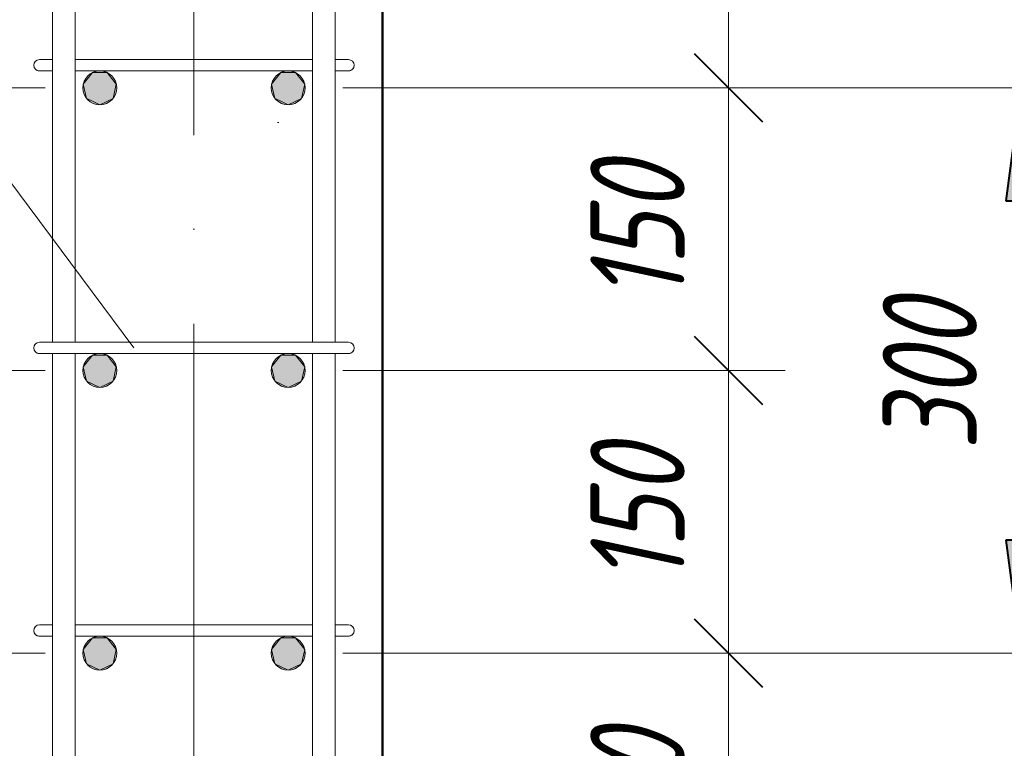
# Model space of a CAD drawing. Header units: millimetres. Extents: x 55419 to 67997, y -118926 to 7424.
# Tile 10 of 38: x 56607 to 57130, y 100 to 487. Entities that reach past the tile are written whole.
import ezdxf

# ---------------------------------------------------------------- set-up
doc = ezdxf.new("R2010")
doc.units = ezdxf.units.MM
for name, pattern in [('ADSK_Линия разреза', [400, 0, -200, 0, -200]), ('ADSK_Линия сетки', [500, 400, -50, 0, -50]), ('ADSK_Пунктирная_п5', [100, 0, -100])]:
    doc.linetypes.add(name, pattern=pattern)
for name, color, linetype, lineweight in [('A-____-____-DIMS', 211, 'Continuous', 9), ('A-____-____-DIMS-20', 211, 'Continuous', 9), ('G-____-____-SYMB', 111, 'ADSK_Пунктирная_п5', 20), ('S-COLS-____-MCUT', 52, 'Continuous', 50), ('S-GRID-____-OTLN', 1, 'Continuous', 9), ('S-RBAR-____-IDEN', 171, 'Continuous', 20), ('S-RBAR-____-MCUT', 171, 'Continuous', 20), ('S-RBAR-____-OTLN', 171, 'Continuous', 100)]:
    doc.layers.add(name, color=color, linetype=linetype, lineweight=lineweight)
doc.styles.add('GOST Common_I_2', font='GOST_Common Italic.ttf', dxfattribs={"width": 0.8, "height": 50})
doc.dimstyles.new('ADSK_Для_арматуры_Основной_2_5_мм_шаг_кол-во_Стрелки_точный', dxfattribs={"dimscale": 304.8, "dimtxt": 0.164979, "dimasz": 0.19685, "dimexe": 0.098425, "dimexo": 0.000322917, "dimgap": 0.026247, "dimtad": 1, "dimdec": 0, "dimlfac": 304.8, "dimdsep": 46, "dimtxsty": 'GOST Common_I_2', "dimsah": 1, "dimcen": 0.09, "dimdle": 0.098425, "dimazin": 0, "dimtfac": 1, "dimtdec": 4, "dimtix": 1, "dimtmove": 0, "dimatfit": 3, "dimfxl": 1, "dimtvp": 1, "dimtfill": 1, "dimtolj": 1, "dimtzin": 0, "dimarcsym": 2})
doc.dimstyles.new('ADSK_Округление_5мм__Узкий__1', dxfattribs={"dimscale": 304.8, "dimtxt": 0.164979, "dimasz": 0.11811, "dimexe": 0.098425, "dimexo": 0.000215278, "dimgap": 0.026247, "dimtad": 1, "dimdec": 0, "dimlfac": 304.8, "dimrnd": 5, "dimdsep": 46, "dimtxsty": 'GOST Common_I_2', "dimblk1": 'OBLIQUE', "dimblk2": 'OBLIQUE', "dimsah": 1, "dimcen": 0.09, "dimdle": 0.098425, "dimazin": 0, "dimtfac": 1, "dimtdec": 4, "dimtix": 1, "dimtmove": 0, "dimatfit": 3, "dimfxl": 1, "dimtvp": 1, "dimtfill": 1, "dimtolj": 1, "dimtzin": 0, "dimlwd": 20, "dimlwe": 20, "dimarcsym": 2})

# ---------------------------------------------------------------- blocks, each defined once
blk = doc.blocks.new('DIMBLOCK4-КЖ1_ПЭ_ВЭ1_Армирование_Пилоны_Пм-1_6')
at = {"layer": 'A-____-____-DIMS-20', "lineweight": 40}
for p, q in [((56983.73, 151), (56965.73, 169)), ((56983.73, 151), (57001.73, 133)), ((56983.73, -1), (56965.73, 17)), ((56983.73, -1), (57001.73, -19))]:
    blk.add_line(p, q, dxfattribs=at)
at = {"layer": 'A-____-____-DIMS-20', "lineweight": 20}
for p, q in [((56983.73, 151), (56779, 151)), ((56983.73, -1), (56983.73, 151)), ((56983.73, 151), (57013.73, 151)), ((56983.73, -1), (56780, -1)), ((56983.73, -1), (57013.73, -1))]:
    blk.add_line(p, q, dxfattribs=at)
at = {"layer": 'A-____-____-DIMS-20', "color": 0, "lineweight": 20, "insert": (56910.39, 36.65), "char_height": 50, "width": 92.0485, "attachment_point": 1, "rotation": 90, "line_spacing_factor": 1.022761, "style": 'GOST Common_I_2', "bg_fill": 3, "box_fill_scale": 1.25, "bg_fill_color": 256, "bg_fill_true_color": 13158600, "bg_fill_transparency": 0}
blk.add_mtext('150', dxfattribs=at)
blk = doc.blocks.new('_Oblique')
at = {"color": 0, "linetype": 'ByBlock', "lineweight": -2}
blk.add_line((-0.5, -0.5), (0.5, 0.5), dxfattribs=at)
blk = doc.blocks.new('DIMBLOCK5-КЖ1_ПЭ_ВЭ1_Армирование_Пилоны_Пм-1_6')
at = {"layer": 'A-____-____-DIMS-20', "lineweight": 40}
for p, q in [((56983.73, 301), (56965.73, 319)), ((56983.73, 301), (57001.73, 283)), ((56983.73, 151), (56965.73, 169)), ((56983.73, 151), (57001.73, 133))]:
    blk.add_line(p, q, dxfattribs=at)
at = {"layer": 'A-____-____-DIMS-20', "lineweight": 20}
for p, q in [((56983.73, 301), (56779, 301)), ((56983.73, 151), (56983.73, 301)), ((56983.73, 301), (57013.73, 301)), ((56983.73, 151), (56779, 151)), ((56983.73, 151), (57013.73, 151))]:
    blk.add_line(p, q, dxfattribs=at)
at = {"layer": 'A-____-____-DIMS-20', "color": 0, "lineweight": 20, "insert": (56910.39, 187.65), "char_height": 50, "width": 92.0485, "attachment_point": 1, "rotation": 90, "line_spacing_factor": 1.022761, "style": 'GOST Common_I_2', "bg_fill": 3, "box_fill_scale": 1.25, "bg_fill_color": 256, "bg_fill_true_color": 13158600, "bg_fill_transparency": 0}
blk.add_mtext('150', dxfattribs=at)
blk = doc.blocks.new('DIMBLOCK6-КЖ1_ПЭ_ВЭ1_Армирование_Пилоны_Пм-1_6')
at = {"layer": 'A-____-____-DIMS-20', "lineweight": 40}
for p, q in [((56983.73, 451), (56965.73, 469)), ((56983.73, 451), (57001.73, 433)), ((56983.73, 301), (56965.73, 319)), ((56983.73, 301), (57001.73, 283))]:
    blk.add_line(p, q, dxfattribs=at)
at = {"layer": 'A-____-____-DIMS-20', "lineweight": 20}
for p, q in [((56983.73, 451), (56779, 451)), ((56983.73, 301), (56983.73, 451)), ((56983.73, 451), (57013.73, 451)), ((56983.73, 301), (56779, 301)), ((56983.73, 301), (57013.73, 301))]:
    blk.add_line(p, q, dxfattribs=at)
at = {"layer": 'A-____-____-DIMS-20', "color": 0, "lineweight": 20, "insert": (56910.39, 337.65), "char_height": 50, "width": 92.0485, "attachment_point": 1, "rotation": 90, "line_spacing_factor": 1.022761, "style": 'GOST Common_I_2', "bg_fill": 3, "box_fill_scale": 1.25, "bg_fill_color": 256, "bg_fill_true_color": 13158600, "bg_fill_transparency": 0}
blk.add_mtext('150', dxfattribs=at)
blk = doc.blocks.new('DIMBLOCK7-КЖ1_ПЭ_ВЭ1_Армирование_Пилоны_Пм-1_6')
at = {"layer": 'A-____-____-DIMS-20', "lineweight": 40}
for p, q in [((56983.73, 601), (56965.73, 619)), ((56983.73, 601), (57001.73, 583)), ((56983.73, 451), (56965.73, 469)), ((56983.73, 451), (57001.73, 433))]:
    blk.add_line(p, q, dxfattribs=at)
at = {"layer": 'A-____-____-DIMS-20', "lineweight": 20}
for p, q in [((56983.73, 601), (56779, 601)), ((56983.73, 451), (56983.73, 601)), ((56983.73, 601), (57013.73, 601)), ((56983.73, 451), (56779, 451)), ((56983.73, 451), (57013.73, 451))]:
    blk.add_line(p, q, dxfattribs=at)
at = {"layer": 'A-____-____-DIMS-20', "color": 0, "lineweight": 20, "insert": (56910.39, 487.65), "char_height": 50, "width": 92.0485, "attachment_point": 1, "rotation": 90, "line_spacing_factor": 1.022761, "style": 'GOST Common_I_2', "bg_fill": 3, "box_fill_scale": 1.25, "bg_fill_color": 256, "bg_fill_true_color": 13158600, "bg_fill_transparency": 0}
blk.add_mtext('150', dxfattribs=at)
blk = doc.blocks.new('DIMBLOCK15-КЖ1_ПЭ_ВЭ1_Армирование_Пилоны_Пм-1_6')
at = {"layer": 'A-____-____-DIMS-20', "lineweight": 40}
for p, q in [((56450.82, 151), (56432.82, 169)), ((56450.82, 151), (56468.82, 133)), ((56450.82, -1), (56432.82, 17)), ((56450.82, -1), (56468.82, -19))]:
    blk.add_line(p, q, dxfattribs=at)
at = {"layer": 'A-____-____-DIMS-20', "lineweight": 20}
for p, q in [((56450.82, 151), (56420.82, 151)), ((56450.82, -1), (56450.82, 151)), ((56450.82, 151), (56621, 151)), ((56450.82, -1), (56420.82, -1)), ((56450.82, -1), (56620, -1))]:
    blk.add_line(p, q, dxfattribs=at)
at = {"layer": 'A-____-____-DIMS-20', "color": 0, "lineweight": 20, "insert": (56377.48, 36.65), "char_height": 50, "width": 92.0485, "attachment_point": 1, "rotation": 90, "line_spacing_factor": 1.022761, "style": 'GOST Common_I_2', "bg_fill": 3, "box_fill_scale": 1.25, "bg_fill_color": 256, "bg_fill_true_color": 13158600, "bg_fill_transparency": 0}
blk.add_mtext('150', dxfattribs=at)
blk = doc.blocks.new('DIMBLOCK16-КЖ1_ПЭ_ВЭ1_Армирование_Пилоны_Пм-1_6')
at = {"layer": 'A-____-____-DIMS-20', "lineweight": 40}
for p, q in [((56450.82, 301), (56432.82, 319)), ((56450.82, 301), (56468.82, 283)), ((56450.82, 151), (56432.82, 169)), ((56450.82, 151), (56468.82, 133))]:
    blk.add_line(p, q, dxfattribs=at)
at = {"layer": 'A-____-____-DIMS-20', "lineweight": 20}
for p, q in [((56450.82, 301), (56420.82, 301)), ((56450.82, 151), (56450.82, 301)), ((56450.82, 301), (56621, 301)), ((56450.82, 151), (56420.82, 151)), ((56450.82, 151), (56621, 151))]:
    blk.add_line(p, q, dxfattribs=at)
at = {"layer": 'A-____-____-DIMS-20', "color": 0, "lineweight": 20, "insert": (56377.48, 187.65), "char_height": 50, "width": 92.0485, "attachment_point": 1, "rotation": 90, "line_spacing_factor": 1.022761, "style": 'GOST Common_I_2', "bg_fill": 3, "box_fill_scale": 1.25, "bg_fill_color": 256, "bg_fill_true_color": 13158600, "bg_fill_transparency": 0}
blk.add_mtext('150', dxfattribs=at)
blk = doc.blocks.new('DIMBLOCK17-КЖ1_ПЭ_ВЭ1_Армирование_Пилоны_Пм-1_6')
at = {"layer": 'A-____-____-DIMS-20', "lineweight": 40}
for p, q in [((56450.82, 451), (56432.82, 469)), ((56450.82, 451), (56468.82, 433)), ((56450.82, 301), (56432.82, 319)), ((56450.82, 301), (56468.82, 283))]:
    blk.add_line(p, q, dxfattribs=at)
at = {"layer": 'A-____-____-DIMS-20', "lineweight": 20}
for p, q in [((56450.82, 451), (56420.82, 451)), ((56450.82, 301), (56450.82, 451)), ((56450.82, 451), (56621, 451)), ((56450.82, 301), (56420.82, 301)), ((56450.82, 301), (56621, 301))]:
    blk.add_line(p, q, dxfattribs=at)
at = {"layer": 'A-____-____-DIMS-20', "color": 0, "lineweight": 20, "insert": (56377.48, 337.65), "char_height": 50, "width": 92.0485, "attachment_point": 1, "rotation": 90, "line_spacing_factor": 1.022761, "style": 'GOST Common_I_2', "bg_fill": 3, "box_fill_scale": 1.25, "bg_fill_color": 256, "bg_fill_true_color": 13158600, "bg_fill_transparency": 0}
blk.add_mtext('150', dxfattribs=at)
blk = doc.blocks.new('DIMBLOCK18-КЖ1_ПЭ_ВЭ1_Армирование_Пилоны_Пм-1_6')
at = {"layer": 'A-____-____-DIMS-20', "lineweight": 40}
for p, q in [((56450.82, 601), (56432.82, 619)), ((56450.82, 601), (56468.82, 583)), ((56450.82, 451), (56432.82, 469)), ((56450.82, 451), (56468.82, 433))]:
    blk.add_line(p, q, dxfattribs=at)
at = {"layer": 'A-____-____-DIMS-20', "lineweight": 20}
for p, q in [((56450.82, 601), (56420.82, 601)), ((56450.82, 451), (56450.82, 601)), ((56450.82, 601), (56621, 601)), ((56450.82, 451), (56420.82, 451)), ((56450.82, 451), (56621, 451))]:
    blk.add_line(p, q, dxfattribs=at)
at = {"layer": 'A-____-____-DIMS-20', "color": 0, "lineweight": 20, "insert": (56377.48, 487.65), "char_height": 50, "width": 92.0485, "attachment_point": 1, "rotation": 90, "line_spacing_factor": 1.022761, "style": 'GOST Common_I_2', "bg_fill": 3, "box_fill_scale": 1.25, "bg_fill_color": 256, "bg_fill_true_color": 13158600, "bg_fill_transparency": 0}
blk.add_mtext('150', dxfattribs=at)
blk = doc.blocks.new('DIMBLOCK29-КЖ1_ПЭ_ВЭ1_Армирование_Пилоны_Пм-1_6')
at = {"layer": 'A-____-____-DIMS-20', "lineweight": 20}
for p, q in [((57446.21, 1030), (57446.21, 0)), ((57446.21, 1000), (56820, 1000)), ((57446.21, 1000), (57476.21, 1000)), ((57446.21, 0), (57391.08, 0)), ((57446.21, 0), (57476.21, 0))]:
    blk.add_line(p, q, dxfattribs=at)
at = {"layer": 'A-____-____-DIMS-20', "lineweight": 40}
for p, q in [((57446.21, 1000), (57428.21, 1018)), ((57446.21, 1000), (57464.21, 982)), ((57446.21, 0), (57428.21, 18)), ((57446.21, 0), (57464.21, -18))]:
    blk.add_line(p, q, dxfattribs=at)
at = {"layer": 'A-____-____-DIMS-20', "color": 0, "lineweight": 20, "insert": (57372.87, 447.58), "char_height": 50, "width": 125.7996, "attachment_point": 1, "rotation": 90, "line_spacing_factor": 1.022761, "style": 'GOST Common_I_2', "bg_fill": 3, "box_fill_scale": 1.25, "bg_fill_color": 256, "bg_fill_true_color": 13158600, "bg_fill_transparency": 0}
blk.add_mtext('1000', dxfattribs=at)
blk = doc.blocks.new('DIMBLOCK31-КЖ1_ПЭ_ВЭ1_Армирование_Пилоны_Пм-1_6')
at = {"layer": 'A-____-____-DIMS-20', "lineweight": 40}
for points in [[(56224.13, 601), (56216.23, 541), (56232.03, 541)], [(56224.13, 301), (56232.03, 361), (56216.23, 361)]]:
    blk.add_hatch(color=256, dxfattribs=at).paths.add_polyline_path(points)
at = {"layer": 'A-____-____-DIMS-20'}
for p, q in [((56224.13, 631), (56224.13, 271)), ((56224.13, 601), (56194.13, 601)), ((56224.13, 601), (56620, 601)), ((56224.13, 301), (56194.13, 301)), ((56224.13, 301), (56620, 301))]:
    blk.add_line(p, q, dxfattribs=at)
at = {"layer": 'A-____-____-DIMS-20', "lineweight": 40}
for p, q in [((56224.13, 601), (56216.23, 541)), ((56232.03, 541), (56224.13, 601)), ((56216.23, 541), (56232.03, 541)), ((56232.03, 361), (56216.23, 361)), ((56216.23, 361), (56224.13, 301)), ((56224.13, 301), (56232.03, 361))]:
    blk.add_line(p, q, dxfattribs=at)
at = {"layer": 'A-____-____-DIMS-20', "color": 0, "insert": (56150.79, 408.81), "char_height": 50, "width": 101.2533, "attachment_point": 1, "rotation": 90, "line_spacing_factor": 1.022761, "style": 'GOST Common_I_2', "bg_fill": 3, "box_fill_scale": 1.25, "bg_fill_color": 256, "bg_fill_true_color": 13158600, "bg_fill_transparency": 0}
blk.add_mtext('300', dxfattribs=at)
blk = doc.blocks.new('DIMBLOCK32-КЖ1_ПЭ_ВЭ1_Армирование_Пилоны_Пм-1_6')
at = {"layer": 'A-____-____-DIMS-20', "lineweight": 40}
for points in [[(57138.87, 451), (57130.98, 391), (57146.77, 391)], [(57138.87, 151), (57146.77, 211), (57130.98, 211)]]:
    blk.add_hatch(color=256, dxfattribs=at).paths.add_polyline_path(points)
at = {"layer": 'A-____-____-DIMS-20'}
for p, q in [((57138.87, 481), (57138.87, 121)), ((57138.87, 451), (56780, 451)), ((57138.87, 451), (57168.87, 451)), ((57138.87, 151), (56780, 151)), ((57138.87, 151), (57168.87, 151))]:
    blk.add_line(p, q, dxfattribs=at)
at = {"layer": 'A-____-____-DIMS-20', "lineweight": 40}
for p, q in [((57138.87, 451), (57130.98, 391)), ((57146.77, 391), (57138.87, 451)), ((57130.98, 391), (57146.77, 391)), ((57146.77, 211), (57130.98, 211)), ((57130.98, 211), (57138.87, 151)), ((57138.87, 151), (57146.77, 211))]:
    blk.add_line(p, q, dxfattribs=at)
at = {"layer": 'A-____-____-DIMS-20', "color": 0, "insert": (57065.53, 258.81), "char_height": 50, "width": 101.2533, "attachment_point": 1, "rotation": 90, "line_spacing_factor": 1.022761, "style": 'GOST Common_I_2', "bg_fill": 3, "box_fill_scale": 1.25, "bg_fill_color": 256, "bg_fill_true_color": 13158600, "bg_fill_transparency": 0}
blk.add_mtext('300', dxfattribs=at)

msp = doc.modelspace()

# ---------------------------------------------------------------- hatches: boundary and pattern name
at = {"layer": 'S-RBAR-____-MCUT'}
h = msp.add_hatch(color=256, dxfattribs=at)
edge = h.paths.add_edge_path()
edge.add_arc((56649.9997, 450.9997), 9, 0, 360)
h = msp.add_hatch(color=256, dxfattribs=at)
edge = h.paths.add_edge_path()
edge.add_arc((56749.9997, 450.9997), 9, 0, 360)
for points in [[(56649.9997, 441.9997), (56657.0362, 445.3883), (56658.7741, 453.0023), (56653.9047, 459.1084), (56646.0948, 459.1084), (56641.2254, 453.0023), (56642.9632, 445.3883), (56645.3538, 444.237)], [(56749.9997, 441.9997), (56757.0362, 445.3883), (56758.7741, 453.0023), (56753.9047, 459.1084), (56746.0948, 459.1084), (56741.2254, 453.0023), (56742.9632, 445.3883), (56745.3538, 444.237)], [(56649.9997, 291.9997), (56657.0362, 295.3883), (56658.7741, 303.0023), (56653.9047, 309.1084), (56646.0948, 309.1084), (56641.2564, 302.8663), (56642.9632, 295.3883)], [(56749.9997, 291.9997), (56757.0362, 295.3883), (56758.7741, 303.0023), (56753.9047, 309.1084), (56746.0948, 309.1084), (56741.2254, 303.0023), (56742.9632, 295.3883)], [(56649.9997, 141.9997), (56657.0362, 145.3883), (56658.7741, 153.0023), (56653.9047, 159.1084), (56646.0948, 159.1084), (56641.2254, 153.0023), (56642.9632, 145.3883)], [(56749.9997, 141.9997), (56757.0362, 145.3883), (56758.7741, 153.0023), (56753.9047, 159.1084), (56746.0948, 159.1084), (56741.2254, 153.0023), (56742.9632, 145.3883)]]:
    msp.add_hatch(color=256, dxfattribs=at).paths.add_polyline_path(points)
h = msp.add_hatch(color=256, dxfattribs=at)
edge = h.paths.add_edge_path()
edge.add_arc((56649.9997, 300.9997), 9, 0, 360)
h = msp.add_hatch(color=256, dxfattribs=at)
edge = h.paths.add_edge_path()
edge.add_arc((56749.9997, 300.9997), 9, 0, 360)
h = msp.add_hatch(color=256, dxfattribs=at)
edge = h.paths.add_edge_path()
edge.add_arc((56649.9997, 150.9997), 9, 0, 360)
h = msp.add_hatch(color=256, dxfattribs=at)
edge = h.paths.add_edge_path()
edge.add_arc((56749.9997, 150.9997), 9, 0, 360)

# ---------------------------------------------------------------- linework, layer by layer
at = {"layer": 'G-____-____-SYMB', "linetype": 'ADSK_Линия разреза'}
msp.add_line((57745.236, 432.5864), (55608.4692, 432.5864), dxfattribs=at)
at = {"layer": 'S-COLS-____-MCUT'}
msp.add_line((56800, -250.0003), (56800, 999.9997), dxfattribs=at)
at = {"layer": 'S-GRID-____-OTLN', "linetype": 'ADSK_Линия сетки'}
msp.add_line((56700, 1826.1293), (56700, -1053.4596), dxfattribs=at)
at = {"layer": 'S-RBAR-____-MCUT'}
for p, q in [((56646.0948, 459.1084), (56641.2254, 453.0023)), ((56653.9047, 459.1084), (56646.0948, 459.1084)), ((56658.7741, 453.0023), (56653.9047, 459.1084)), ((56746.0948, 459.1084), (56741.2254, 453.0023)), ((56753.9047, 459.1084), (56746.0948, 459.1084)), ((56758.7741, 453.0023), (56753.9047, 459.1084)), ((56641.2254, 453.0023), (56642.9632, 445.3883)), ((56657.0362, 445.3883), (56658.7741, 453.0023)), ((56741.2254, 453.0023), (56742.9632, 445.3883)), ((56757.0362, 445.3883), (56758.7741, 453.0023)), ((56642.9632, 445.3883), (56645.3538, 444.237)), ((56645.3538, 444.237), (56649.9997, 441.9997)), ((56649.9997, 441.9997), (56657.0362, 445.3883)), ((56742.9632, 445.3883), (56745.3538, 444.237)), ((56745.3538, 444.237), (56749.9997, 441.9997)), ((56749.9997, 441.9997), (56757.0362, 445.3883)), ((56646.0948, 309.1084), (56641.2564, 302.8663)), ((56653.9047, 309.1084), (56646.0948, 309.1084)), ((56658.7741, 303.0023), (56653.9047, 309.1084)), ((56746.0948, 309.1084), (56741.2254, 303.0023)), ((56753.9047, 309.1084), (56746.0948, 309.1084)), ((56758.7741, 303.0023), (56753.9047, 309.1084)), ((56641.2564, 302.8663), (56642.9632, 295.3883)), ((56657.0362, 295.3883), (56658.7741, 303.0023)), ((56741.2254, 303.0023), (56742.9632, 295.3883)), ((56757.0362, 295.3883), (56758.7741, 303.0023)), ((56642.9632, 295.3883), (56649.9997, 291.9997)), ((56649.9997, 291.9997), (56657.0362, 295.3883)), ((56742.9632, 295.3883), (56749.9997, 291.9997)), ((56749.9997, 291.9997), (56757.0362, 295.3883)), ((56646.0948, 159.1084), (56641.2254, 153.0023)), ((56653.9047, 159.1084), (56646.0948, 159.1084)), ((56658.7741, 153.0023), (56653.9047, 159.1084)), ((56746.0948, 159.1084), (56741.2254, 153.0023)), ((56753.9047, 159.1084), (56746.0948, 159.1084)), ((56758.7741, 153.0023), (56753.9047, 159.1084)), ((56641.2254, 153.0023), (56642.9632, 145.3883)), ((56657.0362, 145.3883), (56658.7741, 153.0023)), ((56741.2254, 153.0023), (56742.9632, 145.3883)), ((56757.0362, 145.3883), (56758.7741, 153.0023)), ((56642.9632, 145.3883), (56649.9997, 141.9997)), ((56649.9997, 141.9997), (56657.0362, 145.3883)), ((56742.9632, 145.3883), (56749.9997, 141.9997)), ((56749.9997, 141.9997), (56757.0362, 145.3883))]:
    msp.add_line(p, q, dxfattribs=at)
for centre in [(56649.9997, 450.9997), (56749.9997, 450.9997), (56649.9997, 300.9997), (56749.9997, 300.9997), (56649.9997, 150.9997), (56749.9997, 150.9997)]:
    msp.add_circle(centre, 9, dxfattribs=at)
at = {"layer": 'S-RBAR-____-OTLN', "lineweight": 20}
for p, q in [((56624.981, 315.9997), (56624.981, 609.9997)), ((56636.981, 315.9997), (56636.981, 609.9997)), ((56762.981, 609.9997), (56762.981, 315.9997)), ((56774.981, 609.9997), (56774.981, 315.9997)), ((56624.6259, 465.9997), (56617.9925, 465.9997)), ((56636.981, 465.9997), (56762.981, 465.9997)), ((56781.9925, 465.9997), (56775.148, 465.9997)), ((56624.8151, 459.9997), (56617.9925, 459.9997)), ((56636.981, 459.9997), (56762.981, 459.9997)), ((56781.9925, 459.9997), (56775.3336, 459.9997)), ((56635.9997, 315.9997), (56617.9997, 315.9997)), ((56635.9997, 315.9997), (56763.9997, 315.9997)), ((56781.9997, 315.9997), (56763.9997, 315.9997)), ((56635.9997, 309.9997), (56617.9997, 309.9997)), ((56624.981, 15.9997), (56624.981, 309.9997)), ((56635.9997, 309.9997), (56763.9997, 309.9997)), ((56636.981, 15.9997), (56636.981, 309.9997)), ((56762.981, 309.9997), (56762.981, 15.9997)), ((56781.9997, 309.9997), (56763.9997, 309.9997)), ((56774.981, 309.9997), (56774.981, 15.9997)), ((56624.6259, 165.9997), (56617.9925, 165.9997)), ((56636.981, 165.9997), (56762.981, 165.9997)), ((56781.9925, 165.9997), (56775.148, 165.9997)), ((56624.8151, 159.9997), (56617.9925, 159.9997)), ((56636.981, 159.9997), (56762.981, 159.9997)), ((56781.9925, 159.9997), (56775.3336, 159.9997))]:
    msp.add_line(p, q, dxfattribs=at)
for centre, start, end in [((56617.9925, 462.9997), 90, 270), ((56617.9925, 462.9997), 90, 270), ((56617.9925, 462.9997), 120, 150), ((56617.9925, 462.9997), 120, 150), ((56617.9925, 462.9997), 120, 150), ((56617.9925, 462.9997), 120, 150), ((56617.9925, 462.9997), 120, 150), ((56617.9925, 462.9997), 120, 150), ((56617.9925, 462.9997), 120, 150), ((56617.9925, 462.9997), 120, 150), ((56617.9925, 462.9997), 120, 150), ((56617.9925, 462.9997), 120, 150), ((56617.9925, 462.9997), 120, 150), ((56617.9925, 462.9997), 120, 150), ((56617.9925, 462.9997), 120, 150), ((56617.9925, 462.9997), 120, 150), ((56617.9925, 462.9997), 120, 150), ((56617.9925, 462.9997), 120, 150), ((56617.9925, 462.9997), 120, 150), ((56617.9925, 462.9997), 120, 150), ((56781.9925, 462.9997), 270, 90), ((56781.9925, 462.9997), 270, 90), ((56781.9925, 462.9997), 30, 60), ((56781.9925, 462.9997), 30, 60), ((56781.9925, 462.9997), 30, 60), ((56781.9925, 462.9997), 30, 60), ((56781.9925, 462.9997), 30, 60), ((56781.9925, 462.9997), 30, 60), ((56781.9925, 462.9997), 30, 60), ((56781.9925, 462.9997), 30, 60), ((56781.9925, 462.9997), 30, 60), ((56781.9925, 462.9997), 30, 60), ((56781.9925, 462.9997), 30, 60), ((56781.9925, 462.9997), 30, 60), ((56781.9925, 462.9997), 30, 60), ((56781.9925, 462.9997), 30, 60), ((56781.9925, 462.9997), 30, 60), ((56781.9925, 462.9997), 30, 60), ((56781.9925, 462.9997), 30, 60), ((56781.9925, 462.9997), 30, 60), ((56617.9925, 462.9997), 210, 240), ((56617.9925, 462.9997), 210, 240), ((56617.9925, 462.9997), 210, 240), ((56617.9925, 462.9997), 210, 240), ((56617.9925, 462.9997), 210, 240), ((56617.9925, 462.9997), 210, 240), ((56617.9925, 462.9997), 210, 240), ((56617.9925, 462.9997), 210, 240), ((56617.9925, 462.9997), 210, 240), ((56617.9925, 462.9997), 210, 240), ((56617.9925, 462.9997), 210, 240), ((56617.9925, 462.9997), 210, 240), ((56617.9925, 462.9997), 210, 240), ((56617.9925, 462.9997), 210, 240), ((56617.9925, 462.9997), 210, 240), ((56617.9925, 462.9997), 210, 240), ((56617.9925, 462.9997), 210, 240), ((56617.9925, 462.9997), 210, 240), ((56617.9925, 462.9997), 255, 270), ((56617.9925, 462.9997), 255, 270), ((56617.9925, 462.9997), 255, 270), ((56617.9925, 462.9997), 255, 270), ((56617.9925, 462.9997), 255, 270), ((56617.9925, 462.9997), 255, 270), ((56617.9925, 462.9997), 255, 270), ((56617.9925, 462.9997), 255, 270), ((56617.9925, 462.9997), 255, 270), ((56617.9925, 462.9997), 255, 270), ((56617.9925, 462.9997), 255, 270), ((56617.9925, 462.9997), 255, 270), ((56617.9925, 462.9997), 255, 270), ((56617.9925, 462.9997), 255, 270), ((56617.9925, 462.9997), 255, 270), ((56617.9925, 462.9997), 255, 270), ((56617.9925, 462.9997), 255, 270), ((56617.9925, 462.9997), 255, 270), ((56781.9925, 462.9997), 270, 285), ((56781.9925, 462.9997), 270, 285), ((56781.9925, 462.9997), 270, 285), ((56781.9925, 462.9997), 270, 285), ((56781.9925, 462.9997), 270, 285), ((56781.9925, 462.9997), 270, 285), ((56781.9925, 462.9997), 270, 285), ((56781.9925, 462.9997), 270, 285), ((56781.9925, 462.9997), 270, 285), ((56781.9925, 462.9997), 270, 285), ((56781.9925, 462.9997), 270, 285), ((56781.9925, 462.9997), 270, 285), ((56781.9925, 462.9997), 270, 285), ((56781.9925, 462.9997), 270, 285), ((56781.9925, 462.9997), 270, 285), ((56781.9925, 462.9997), 270, 285), ((56781.9925, 462.9997), 270, 285), ((56781.9925, 462.9997), 270, 285), ((56781.9925, 462.9997), 300, 330), ((56781.9925, 462.9997), 300, 330), ((56781.9925, 462.9997), 300, 330), ((56781.9925, 462.9997), 300, 330), ((56781.9925, 462.9997), 300, 330), ((56781.9925, 462.9997), 300, 330), ((56781.9925, 462.9997), 300, 330), ((56781.9925, 462.9997), 300, 330), ((56781.9925, 462.9997), 300, 330), ((56781.9925, 462.9997), 300, 330), ((56781.9925, 462.9997), 300, 330), ((56781.9925, 462.9997), 300, 330), ((56781.9925, 462.9997), 300, 330), ((56781.9925, 462.9997), 300, 330), ((56781.9925, 462.9997), 300, 330), ((56781.9925, 462.9997), 300, 330), ((56781.9925, 462.9997), 300, 330), ((56781.9925, 462.9997), 300, 330), ((56617.9997, 312.9997), 90, 270), ((56617.9997, 312.9997), 90, 270), ((56617.9997, 312.9997), 120, 150), ((56617.9997, 312.9997), 120, 150), ((56617.9997, 312.9997), 120, 150), ((56617.9997, 312.9997), 120, 150), ((56617.9997, 312.9997), 120, 150), ((56617.9997, 312.9997), 120, 150), ((56617.9997, 312.9997), 120, 150), ((56617.9997, 312.9997), 120, 150), ((56617.9997, 312.9997), 120, 150), ((56617.9997, 312.9997), 120, 150), ((56617.9997, 312.9997), 120, 150), ((56617.9997, 312.9997), 120, 150), ((56617.9997, 312.9997), 120, 150), ((56617.9997, 312.9997), 120, 150), ((56617.9997, 312.9997), 120, 150), ((56617.9997, 312.9997), 120, 150), ((56617.9997, 312.9997), 120, 150), ((56617.9997, 312.9997), 120, 150), ((56781.9997, 312.9997), 270, 90), ((56781.9997, 312.9997), 270, 90), ((56781.9997, 312.9997), 30, 60), ((56781.9997, 312.9997), 30, 60), ((56781.9997, 312.9997), 30, 60), ((56781.9997, 312.9997), 30, 60), ((56781.9997, 312.9997), 30, 60), ((56781.9997, 312.9997), 30, 60), ((56781.9997, 312.9997), 30, 60), ((56781.9997, 312.9997), 30, 60), ((56781.9997, 312.9997), 30, 60), ((56781.9997, 312.9997), 30, 60), ((56781.9997, 312.9997), 30, 60), ((56781.9997, 312.9997), 30, 60), ((56781.9997, 312.9997), 30, 60), ((56781.9997, 312.9997), 30, 60), ((56781.9997, 312.9997), 30, 60), ((56781.9997, 312.9997), 30, 60), ((56781.9997, 312.9997), 30, 60), ((56781.9997, 312.9997), 30, 60), ((56617.9997, 312.9997), 210, 240), ((56617.9997, 312.9997), 210, 240), ((56617.9997, 312.9997), 210, 240), ((56617.9997, 312.9997), 210, 240), ((56617.9997, 312.9997), 210, 240), ((56617.9997, 312.9997), 210, 240), ((56617.9997, 312.9997), 210, 240), ((56617.9997, 312.9997), 210, 240), ((56617.9997, 312.9997), 210, 240), ((56617.9997, 312.9997), 210, 240), ((56617.9997, 312.9997), 210, 240), ((56617.9997, 312.9997), 210, 240), ((56617.9997, 312.9997), 210, 240), ((56617.9997, 312.9997), 210, 240), ((56617.9997, 312.9997), 210, 240), ((56617.9997, 312.9997), 210, 240), ((56617.9997, 312.9997), 210, 240), ((56617.9997, 312.9997), 210, 240), ((56617.9997, 312.9997), 255.772809, 270), ((56617.9997, 312.9997), 255.772809, 270), ((56617.9997, 312.9997), 255.772809, 270), ((56617.9997, 312.9997), 255.772809, 270), ((56617.9997, 312.9997), 255.772809, 270), ((56617.9997, 312.9997), 255.772809, 270), ((56617.9997, 312.9997), 255.772809, 270), ((56617.9997, 312.9997), 255.772809, 270), ((56617.9997, 312.9997), 255.772809, 270), ((56617.9997, 312.9997), 255.772809, 270), ((56617.9997, 312.9997), 255.772809, 270), ((56617.9997, 312.9997), 255.772809, 270), ((56617.9997, 312.9997), 255.772809, 270), ((56617.9997, 312.9997), 255.772809, 270), ((56617.9997, 312.9997), 255.772809, 270), ((56617.9997, 312.9997), 255.772809, 270), ((56617.9997, 312.9997), 255.772809, 270), ((56617.9997, 312.9997), 255.772809, 270), ((56781.9997, 312.9997), 270, 285), ((56781.9997, 312.9997), 270, 285), ((56781.9997, 312.9997), 270, 285), ((56781.9997, 312.9997), 270, 285), ((56781.9997, 312.9997), 270, 285), ((56781.9997, 312.9997), 270, 285), ((56781.9997, 312.9997), 270, 285), ((56781.9997, 312.9997), 270, 285), ((56781.9997, 312.9997), 270, 285), ((56781.9997, 312.9997), 270, 285), ((56781.9997, 312.9997), 270, 285), ((56781.9997, 312.9997), 270, 285), ((56781.9997, 312.9997), 270, 285), ((56781.9997, 312.9997), 270, 285), ((56781.9997, 312.9997), 270, 285), ((56781.9997, 312.9997), 270, 285), ((56781.9997, 312.9997), 270, 285), ((56781.9997, 312.9997), 270, 285), ((56781.9997, 312.9997), 300, 330), ((56781.9997, 312.9997), 300, 330), ((56781.9997, 312.9997), 300, 330), ((56781.9997, 312.9997), 300, 330), ((56781.9997, 312.9997), 300, 330), ((56781.9997, 312.9997), 300, 330), ((56781.9997, 312.9997), 300, 330), ((56781.9997, 312.9997), 300, 330), ((56781.9997, 312.9997), 300, 330), ((56781.9997, 312.9997), 300, 330), ((56781.9997, 312.9997), 300, 330), ((56781.9997, 312.9997), 300, 330), ((56781.9997, 312.9997), 300, 330), ((56781.9997, 312.9997), 300, 330), ((56781.9997, 312.9997), 300, 330), ((56781.9997, 312.9997), 300, 330), ((56781.9997, 312.9997), 300, 330), ((56781.9997, 312.9997), 300, 330), ((56617.9925, 162.9997), 90, 270), ((56617.9925, 162.9997), 90, 270), ((56617.9925, 162.9997), 120, 150), ((56617.9925, 162.9997), 120, 150), ((56617.9925, 162.9997), 120, 150), ((56617.9925, 162.9997), 120, 150), ((56617.9925, 162.9997), 120, 150), ((56617.9925, 162.9997), 120, 150), ((56617.9925, 162.9997), 120, 150), ((56617.9925, 162.9997), 120, 150), ((56617.9925, 162.9997), 120, 150), ((56617.9925, 162.9997), 120, 150), ((56617.9925, 162.9997), 120, 150), ((56617.9925, 162.9997), 120, 150), ((56617.9925, 162.9997), 120, 150), ((56617.9925, 162.9997), 120, 150), ((56617.9925, 162.9997), 120, 150), ((56617.9925, 162.9997), 120, 150), ((56617.9925, 162.9997), 120, 150), ((56617.9925, 162.9997), 120, 150), ((56781.9925, 162.9997), 270, 90), ((56781.9925, 162.9997), 270, 90), ((56781.9925, 162.9997), 30, 60), ((56781.9925, 162.9997), 30, 60), ((56781.9925, 162.9997), 30, 60), ((56781.9925, 162.9997), 30, 60), ((56781.9925, 162.9997), 30, 60), ((56781.9925, 162.9997), 30, 60), ((56781.9925, 162.9997), 30, 60), ((56781.9925, 162.9997), 30, 60), ((56781.9925, 162.9997), 30, 60), ((56781.9925, 162.9997), 30, 60), ((56781.9925, 162.9997), 30, 60), ((56781.9925, 162.9997), 30, 60), ((56781.9925, 162.9997), 30, 60), ((56781.9925, 162.9997), 30, 60), ((56781.9925, 162.9997), 30, 60), ((56781.9925, 162.9997), 30, 60), ((56781.9925, 162.9997), 30, 60), ((56781.9925, 162.9997), 30, 60), ((56617.9925, 162.9997), 211.088744, 240), ((56617.9925, 162.9997), 211.088744, 240), ((56617.9925, 162.9997), 211.088744, 240), ((56617.9925, 162.9997), 211.088744, 240), ((56617.9925, 162.9997), 211.088744, 240), ((56617.9925, 162.9997), 211.088744, 240), ((56617.9925, 162.9997), 211.088744, 240), ((56617.9925, 162.9997), 211.088744, 240), ((56617.9925, 162.9997), 211.088744, 240), ((56617.9925, 162.9997), 211.088744, 240), ((56617.9925, 162.9997), 211.088744, 240), ((56617.9925, 162.9997), 211.088744, 240), ((56617.9925, 162.9997), 211.088744, 240), ((56617.9925, 162.9997), 211.088744, 240), ((56617.9925, 162.9997), 211.088744, 240), ((56617.9925, 162.9997), 211.088744, 240), ((56617.9925, 162.9997), 211.088744, 240), ((56617.9925, 162.9997), 211.088744, 240), ((56617.9925, 162.9997), 255, 270), ((56617.9925, 162.9997), 255, 270), ((56617.9925, 162.9997), 255, 270), ((56617.9925, 162.9997), 255, 270), ((56617.9925, 162.9997), 255, 270), ((56617.9925, 162.9997), 255, 270), ((56617.9925, 162.9997), 255, 270), ((56617.9925, 162.9997), 255, 270), ((56617.9925, 162.9997), 255, 270), ((56617.9925, 162.9997), 255, 270), ((56617.9925, 162.9997), 255, 270), ((56617.9925, 162.9997), 255, 270), ((56617.9925, 162.9997), 255, 270), ((56617.9925, 162.9997), 255, 270), ((56617.9925, 162.9997), 255, 270), ((56617.9925, 162.9997), 255, 270), ((56617.9925, 162.9997), 255, 270), ((56617.9925, 162.9997), 255, 270), ((56781.9925, 162.9997), 270, 285), ((56781.9925, 162.9997), 270, 285), ((56781.9925, 162.9997), 270, 285), ((56781.9925, 162.9997), 270, 285), ((56781.9925, 162.9997), 270, 285), ((56781.9925, 162.9997), 270, 285), ((56781.9925, 162.9997), 270, 285), ((56781.9925, 162.9997), 270, 285), ((56781.9925, 162.9997), 270, 285), ((56781.9925, 162.9997), 270, 285), ((56781.9925, 162.9997), 270, 285), ((56781.9925, 162.9997), 270, 285), ((56781.9925, 162.9997), 270, 285), ((56781.9925, 162.9997), 270, 285), ((56781.9925, 162.9997), 270, 285), ((56781.9925, 162.9997), 270, 285), ((56781.9925, 162.9997), 270, 285), ((56781.9925, 162.9997), 270, 285), ((56781.9925, 162.9997), 300, 328.911256), ((56781.9925, 162.9997), 300, 328.911256), ((56781.9925, 162.9997), 300, 328.911256), ((56781.9925, 162.9997), 300, 328.911256), ((56781.9925, 162.9997), 300, 328.911256), ((56781.9925, 162.9997), 300, 328.911256), ((56781.9925, 162.9997), 300, 328.911256), ((56781.9925, 162.9997), 300, 328.911256), ((56781.9925, 162.9997), 300, 328.911256), ((56781.9925, 162.9997), 300, 328.911256), ((56781.9925, 162.9997), 300, 328.911256), ((56781.9925, 162.9997), 300, 328.911256), ((56781.9925, 162.9997), 300, 328.911256), ((56781.9925, 162.9997), 300, 328.911256), ((56781.9925, 162.9997), 300, 328.911256), ((56781.9925, 162.9997), 300, 328.911256), ((56781.9925, 162.9997), 300, 328.911256), ((56781.9925, 162.9997), 300, 328.911256)]:
    msp.add_arc(centre, 3, start, end, dxfattribs=at)

# ---------------------------------------------------------------- next in the draw order: dimensions: what is measured, and where the dimension line sits
at = {"layer": 'A-____-____-DIMS', "lineweight": 20}
for base, p1, p2, picture, middle in [((56450.8191, 150.9997), (56639.9997, -1.0003), (56640.9997, 150.9997), 'DIMBLOCK15-КЖ1_ПЭ_ВЭ1_Армирование_Пилоны_Пм-1_6', (56417.8191, 74.9997)), ((56983.7288, 150.9997), (56759.9997, -1.0003), (56758.9997, 150.9997), 'DIMBLOCK4-КЖ1_ПЭ_ВЭ1_Армирование_Пилоны_Пм-1_6', (56950.7288, 74.9997))]:
    dim = msp.add_linear_dim(base=base, p1=p1, p2=p2, angle=90, dimstyle='ADSK_Округление_5мм__Узкий__1', override={"dimpost": '<>', "dimfxl": 152.003289}, dxfattribs=at)
    dim.commit()
    dim.dimension.update_dxf_attribs({"geometry": picture, "text_midpoint": middle})

# ---------------------------------------------------------------- next in the draw order: dimensions: what is measured, and where the dimension line sits
for base, p1, p2, picture, middle in [((56450.8191, 300.9997), (56640.9997, 150.9997), (56640.9997, 300.9997), 'DIMBLOCK16-КЖ1_ПЭ_ВЭ1_Армирование_Пилоны_Пм-1_6', (56417.4971, 225.9997)), ((56983.7288, 300.9997), (56758.9997, 150.9997), (56758.9997, 300.9997), 'DIMBLOCK5-КЖ1_ПЭ_ВЭ1_Армирование_Пилоны_Пм-1_6', (56950.4068, 225.9997))]:
    dim = msp.add_linear_dim(base=base, p1=p1, p2=p2, angle=90, dimstyle='ADSK_Округление_5мм__Узкий__1', override={"dimpost": '<>', "dimfxl": 150}, dxfattribs=at)
    dim.commit()
    dim.dimension.update_dxf_attribs({"geometry": picture, "text_midpoint": middle})

# ---------------------------------------------------------------- next in the draw order: dimensions: what is measured, and where the dimension line sits
for base, p1, p2, picture, middle in [((56450.8191, 450.9997), (56640.9997, 300.9997), (56640.9997, 450.9997), 'DIMBLOCK17-КЖ1_ПЭ_ВЭ1_Армирование_Пилоны_Пм-1_6', (56417.4971, 375.9997)), ((56983.7288, 450.9997), (56758.9997, 300.9997), (56758.9997, 450.9997), 'DIMBLOCK6-КЖ1_ПЭ_ВЭ1_Армирование_Пилоны_Пм-1_6', (56950.4068, 375.9997))]:
    dim = msp.add_linear_dim(base=base, p1=p1, p2=p2, angle=90, dimstyle='ADSK_Округление_5мм__Узкий__1', override={"dimpost": '<>', "dimfxl": 150}, dxfattribs=at)
    dim.commit()
    dim.dimension.update_dxf_attribs({"geometry": picture, "text_midpoint": middle})

# ---------------------------------------------------------------- next in the draw order: dimensions: what is measured, and where the dimension line sits
for base, p1, p2, picture, middle in [((56450.8191, 600.9997), (56640.9997, 450.9997), (56640.9997, 600.9997), 'DIMBLOCK18-КЖ1_ПЭ_ВЭ1_Армирование_Пилоны_Пм-1_6', (56417.4971, 525.9997)), ((56983.7288, 600.9997), (56758.9997, 450.9997), (56758.9997, 600.9997), 'DIMBLOCK7-КЖ1_ПЭ_ВЭ1_Армирование_Пилоны_Пм-1_6', (56950.4068, 525.9997))]:
    dim = msp.add_linear_dim(base=base, p1=p1, p2=p2, angle=90, dimstyle='ADSK_Округление_5мм__Узкий__1', override={"dimpost": '<>', "dimfxl": 150}, dxfattribs=at)
    dim.commit()
    dim.dimension.update_dxf_attribs({"geometry": picture, "text_midpoint": middle})

# ---------------------------------------------------------------- next in the draw order: dimensions: what is measured, and where the dimension line sits
dim = msp.add_linear_dim(base=(57446.2128, 0), p1=(56800, 999.9997), p2=(57375.0444, 0), angle=90, dimstyle='ADSK_Округление_5мм__Узкий__1', override={"dimpost": '<>', "dimfxl": 1153.549051}, dxfattribs=at)
dim.commit()
dim.dimension.update_dxf_attribs({"geometry": 'DIMBLOCK29-КЖ1_ПЭ_ВЭ1_Армирование_Пилоны_Пм-1_6', "text_midpoint": (57413.2128, 499.9998)})
at = {"layer": 'A-____-____-DIMS'}
dim = msp.add_linear_dim(base=(56224.1332, 300.9997), p1=(56649.9997, 600.9997), p2=(56649.9997, 300.9997), angle=90, dimstyle='ADSK_Для_арматуры_Основной_2_5_мм_шаг_кол-во_Стрелки_точный', override={"dimpost": '<>', "dimfxl": 300}, dxfattribs=at)
dim.commit()
dim.dimension.update_dxf_attribs({"geometry": 'DIMBLOCK31-КЖ1_ПЭ_ВЭ1_Армирование_Пилоны_Пм-1_6', "text_midpoint": (56191.1332, 450.9997)})

# ---------------------------------------------------------------- next in the draw order: linework, layer by layer
at = {"layer": 'S-RBAR-____-IDEN'}
msp.add_line((56668.0319, 312.9997), (56164.8704, 989.1399), dxfattribs=at)

# ---------------------------------------------------------------- next in the draw order: dimensions: what is measured, and where the dimension line sits
at = {"layer": 'A-____-____-DIMS'}
dim = msp.add_linear_dim(base=(57138.875, 150.9997), p1=(56749.9997, 450.9997), p2=(56749.9997, 150.9997), angle=90, dimstyle='ADSK_Для_арматуры_Основной_2_5_мм_шаг_кол-во_Стрелки_точный', override={"dimpost": '<>', "dimfxl": 300}, dxfattribs=at)
dim.commit()
dim.dimension.update_dxf_attribs({"geometry": 'DIMBLOCK32-КЖ1_ПЭ_ВЭ1_Армирование_Пилоны_Пм-1_6', "text_midpoint": (57105.875, 300.9997)})

doc.saveas('drawing.dxf')
